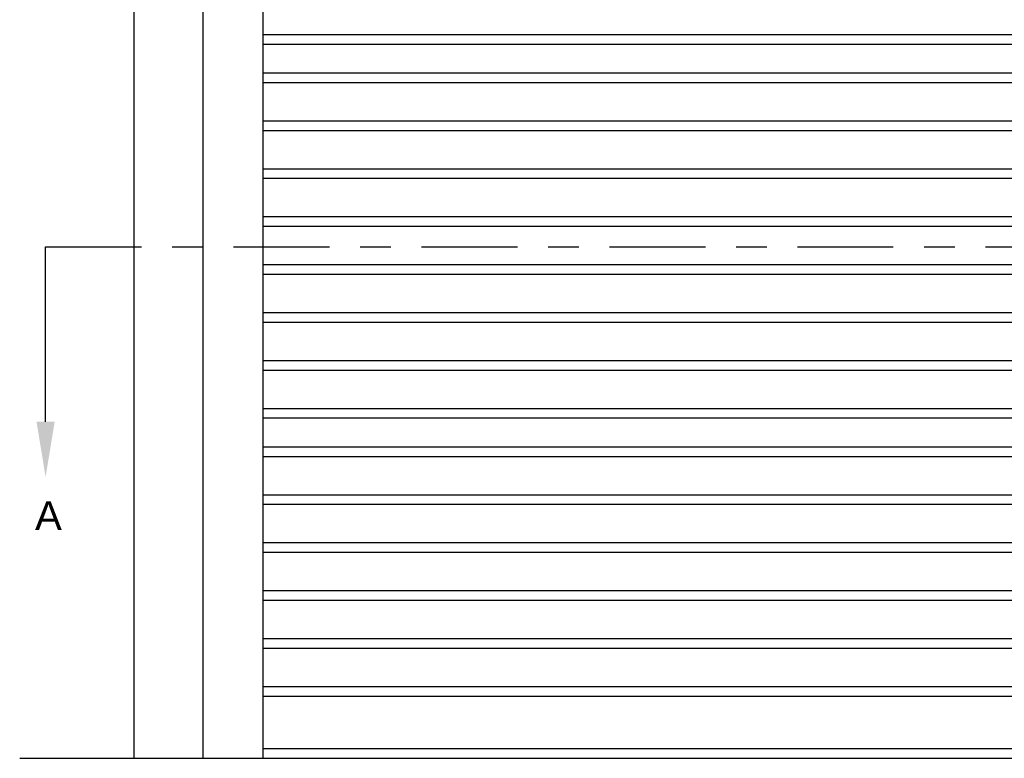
# Model space of a CAD drawing. Header units: inches. Extents: x 169.6 to 213.8, y 195 to 266.5.
# Tile 3 of 50: x 176.2 to 179.4, y 200.7 to 203.1. Entities that reach past the tile are written whole.
import ezdxf
from ezdxf import colors
from ezdxf.entities.mleader import LeaderData, LeaderLine
from ezdxf.math import Vec2, Vec3

# ---------------------------------------------------------------- set-up
doc = ezdxf.new("R2010")
doc.units = ezdxf.units.IN
doc.header["$LTSCALE"] = 0.25
doc.header["$MEASUREMENT"] = 0
doc.linetypes.add('CENTER', pattern=[2, 1.25, -0.25, 0.25, -0.25])
doc.layers.add('RHX LH F.O.H.', color=7, linetype='Continuous')
doc.layers.add('SECTION CUTS', color=6, linetype='CENTER')
doc.styles.add('ARIAL', font='arial.ttf', dxfattribs={"height": 0.09375})
doc.styles.get("Standard").update_dxf_attribs({"font": 'romans.shx'})

msp = doc.modelspace()

# ---------------------------------------------------------------- linework, layer by layer
at = {"layer": 'RHX LH F.O.H.', "linetype": 'Continuous'}
for p, q in [((176.60477, 200.65979), (176.60477, 205.40979)), ((176.82946, 200.65979), (176.82946, 205.40979)), ((177.02484, 200.65979), (177.02484, 204.35737))]:
    msp.add_line(p, q, dxfattribs=at)
at = {"layer": 'RHX LH F.O.H.', "color": 7}
for p, q in [((177.02484, 203.01901), (182.02484, 203.01901)), ((177.02484, 202.98776), (182.02484, 202.98776)), ((177.02484, 202.89401), (182.02484, 202.89401)), ((177.02484, 202.86276), (182.02484, 202.86276)), ((177.02484, 202.73776), (182.02484, 202.73776)), ((177.02484, 202.70651), (182.02484, 202.70651)), ((177.02484, 202.58151), (182.02484, 202.58151)), ((177.02484, 202.55026), (182.02484, 202.55026)), ((177.02484, 202.42526), (182.02484, 202.42526)), ((177.02484, 202.39401), (182.02484, 202.39401)), ((177.02484, 202.26901), (182.02484, 202.26901)), ((177.02484, 202.23776), (182.02484, 202.23776)), ((177.02484, 202.11276), (182.02484, 202.11276)), ((177.02484, 202.08151), (182.02484, 202.08151)), ((177.02484, 201.95651), (182.02484, 201.95651)), ((177.02484, 201.92526), (182.02484, 201.92526)), ((177.02484, 201.80026), (182.02484, 201.80026)), ((177.02484, 201.76901), (182.02484, 201.76901)), ((177.02484, 201.67526), (182.02484, 201.67526)), ((177.02484, 201.64401), (182.02484, 201.64401)), ((177.02484, 201.51901), (182.02484, 201.51901)), ((177.02484, 201.48776), (182.02484, 201.48776)), ((177.02484, 201.36276), (182.02484, 201.36276)), ((177.02484, 201.33151), (182.02484, 201.33151)), ((177.02484, 201.20651), (182.02484, 201.20651)), ((177.02484, 201.17526), (182.02484, 201.17526)), ((177.02484, 201.05026), (182.02484, 201.05026)), ((177.02484, 201.01901), (182.02484, 201.01901)), ((177.02484, 200.89401), (182.02484, 200.89401)), ((177.02484, 200.86276), (182.02484, 200.86276))]:
    msp.add_line(p, q, dxfattribs=at)
at = {"layer": 'RHX LH F.O.H.'}
for p, q in [((182.02484, 200.69104), (177.02484, 200.69104)), ((176.23185, 200.65979), (182.984, 200.65979))]:
    msp.add_line(p, q, dxfattribs=at)
at = {"layer": 'SECTION CUTS'}
msp.add_line((176.31628, 202.32639), (182.83223, 202.32639), dxfattribs=at)

# ---------------------------------------------------------------- texts
at = {"layer": 'SECTION CUTS', "style": 'ARIAL'}
msp.add_text('A', height=0.09375, dxfattribs=at).set_placement((176.2818, 201.40396))

# ---------------------------------------------------------------- leaders
at = {"layer": 'SECTION CUTS'}
ml = msp.add_multileader_mtext('Standard', dxfattribs=at)
ml.set_content('', color=256)
ml.set_leader_properties()
ml.build(insert=Vec2(0, 0))
ml.multileader.update_dxf_attribs({"dogleg_length": 0, "arrow_head_size": 0.18})
ctx = ml.context
ctx.base_point, ctx.char_height, ctx.arrow_head_size, ctx.landing_gap_size, ctx.plane_origin = Vec3(176.31628, 202.32639), 0.18, 0.18, 0, Vec3(176.31628, 201.57687)
notes = []
notes.append((ctx, [(0, (1, 1, 0), (176.31628, 202.32639), (1, 0), 0, [(0, [(176.31628, 201.57687)], 0, [])])]))
ctx.mtext.insert, ctx.mtext.flow_direction = Vec3(176.31628, 202.41639), 5
for ctx, leaders in notes:
    for number, flags, end, landing, length, lines in leaders:
        leader = LeaderData()
        leader.index, (leader.has_last_leader_line, leader.has_dogleg_vector, leader.attachment_direction) = number, flags
        leader.last_leader_point, leader.dogleg_vector, leader.dogleg_length = Vec3(end), Vec3(landing), length
        for number, points, colour, breaks in lines:
            line = LeaderLine()
            line.index, line.vertices, line.color, line.breaks = number, Vec3.list(points), colors.encode_raw_color(colour), breaks
            leader.lines.append(line)
        ctx.leaders.append(leader)

doc.saveas('drawing.dxf')
